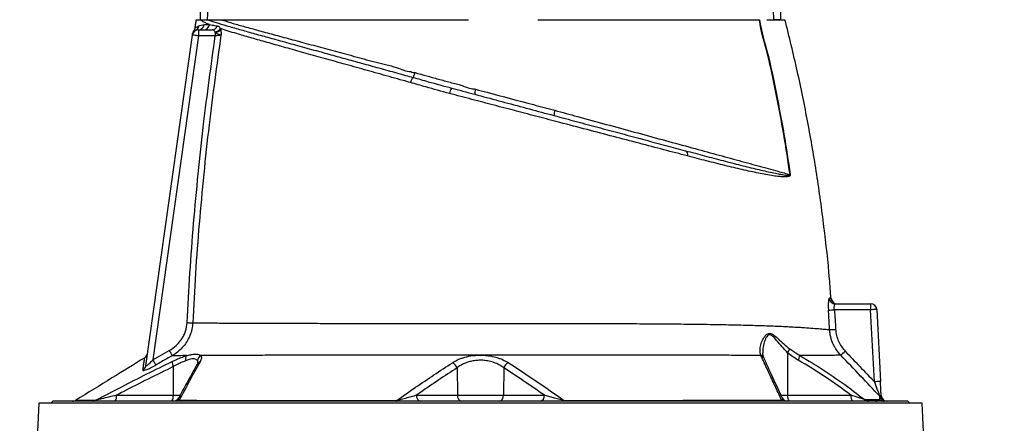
# Model space of a CAD drawing. Extents: x 3894 to 4794, y 2811 to 4790.
# Tile 7 of 8: x 4167 to 4652, y 4293 to 4492. Entities that reach past the tile are written whole.
import ezdxf

# ---------------------------------------------------------------- set-up
doc = ezdxf.new("R2010")
doc.units = 0
doc.header["$LTSCALE"] = 10
doc.header["$MEASUREMENT"] = 0
doc.layers.get('0').update_dxf_attribs({"linetype": 'CONTINUOUS'})

msp = doc.modelspace()

# ---------------------------------------------------------------- linework, layer by layer
at = {"color": 7, "linetype": 'Continuous'}
for p, q in [((4255.05, 4487.14), (4261.79, 4487.14)), ((4255.05, 4487.14), (4255.05, 4484.14)), ((4263.38, 4485.87), (4263.27, 4486.14)), ((4263.38, 4485.87), (4263.38, 4484.14)), ((4265.97, 4487.73), (4266.08, 4487.19)), ((4229.19, 4321.65), (4252.08, 4484.56)), ((4255.05, 4484.14), (4232.62, 4324.51)), ((4252.08, 4484.56), (4252.08, 4484.54)), ((4263.38, 4484.14), (4255.05, 4484.14)), ((4379.12, 4458.6), (4379.46, 4458.51)), ((4568.78, 4352.14), (4586.1, 4352.14)), ((4586.1, 4352.14), (4586.1, 4349.19)), ((4586.1, 4349.19), (4568.28, 4349.19)), ((4587.96, 4313.71), (4586.1, 4349.19)), ((4589.1, 4349.3), (4590.96, 4313.81)), ((4232.62, 4324.51), (4240.7, 4329.11)), ((4532.1, 4326.67), (4532.03, 4326.87)), ((4545.15, 4328.05), (4545.24, 4307.09)), ((4546.32, 4329.87), (4551.28, 4326.61)), ((4242.71, 4321.18), (4242.65, 4307.09)), ((4382.43, 4320.59), (4382.6, 4307.09)), ((4405.46, 4320.59), (4405.3, 4307.09)), ((4214.72, 4307.09), (4242.65, 4307.09)), ((4242.65, 4307.09), (4246.14, 4307.09)), ((4362.42, 4307.09), (4382.6, 4307.09)), ((4382.6, 4307.09), (4405.3, 4307.09)), ((4405.3, 4307.09), (4425.45, 4307.09)), ((4541.97, 4307.09), (4545.24, 4307.09)), ((4545.24, 4307.09), (4576.41, 4307.09)), ((4176.44, 4303.14), (4167.06, 4108.14)), ((4611.46, 4303.14), (4176.44, 4303.14)), ((4183.45, 4304.14), (4182.45, 4303.14)), ((4604.45, 4304.14), (4183.45, 4304.14)), ((4605.45, 4303.14), (4604.45, 4304.14)), ((4651.96, 3461.14), (4611.46, 4303.14))]:
    msp.add_line(p, q, dxfattribs=at)
at = {"color": 7, "linetype": 'Continuous', "flags": 128}
for points in [[(4255.05, 4484.14), (4254.47, 4484.22), (4253.92, 4484.3), (4253.4, 4484.37), (4252.95, 4484.43), (4252.58, 4484.49), (4252.31, 4484.52), (4252.14, 4484.55), (4252.08, 4484.56)], [(4249.52, 4342.88), (4249.95, 4342.85), (4250.37, 4342.83), (4250.77, 4342.81), (4251.15, 4342.8), (4251.5, 4342.78), (4251.8, 4342.77), (4252.06, 4342.75), (4252.26, 4342.74)], [(4240.7, 4329.11), (4240.95, 4328.67), (4241.2, 4328.24), (4241.43, 4327.83), (4241.64, 4327.46), (4241.82, 4327.14), (4241.97, 4326.88), (4242.08, 4326.68), (4242.15, 4326.56)], [(4232.62, 4324.51), (4232.88, 4324.07), (4233.12, 4323.63), (4233.36, 4323.23), (4233.57, 4322.86), (4233.75, 4322.54), (4233.9, 4322.27), (4234.01, 4322.08), (4234.08, 4321.96)], [(4352.49, 4304.14), (4352.53, 4304.15), (4352.57, 4304.17), (4352.62, 4304.2), (4352.66, 4304.25), (4352.7, 4304.3), (4352.73, 4304.38), (4352.77, 4304.46), (4352.81, 4304.56)], [(4435.4, 4304.14), (4435.36, 4304.15), (4435.32, 4304.17), (4435.28, 4304.2), (4435.24, 4304.24), (4435.2, 4304.3), (4435.16, 4304.37), (4435.13, 4304.46), (4435.09, 4304.55)]]:
    msp.add_lwpolyline(points, dxfattribs=at)
at = {"color": 7, "linetype": 'Continuous'}
for centre, radius, start, end in [((4255.05, 4484.14), 3, 90, 172), ((4255.16, 4484.91), 3, 143.4187, 172.0037), ((4252.37, 4489.42), 2.93, 297.0299, 352.4091), ((4255.02, 4490.08), 2.94, 270.744, 352.5334), ((4257.67, 4490.04), 2.9, 271.2254, 353.3992), ((4261.72, 4489.89), 2.75, 271.577, 342.0965), ((4262.87, 4489.89), 3.78, 275.9671, 325.0575), ((4263.11, 4489.82), 3.97, 273.871, 318.3884), ((4355.34, 4467.52), 6.62, 324.8535, 347.0435), ((4365.35, 4459.87), 5.98, 140.186, 167.5263), ((4384.66, 4454.86), 6.02, 143.8243, 171.4608), ((4395.06, 4456.36), 3.84, 157.178, 195.7694), ((4434.18, 4445.94), 3.89, 156.8316, 196.3065), ((4493.78, 4425.62), 2.26, 343.6906, 60.3769), ((4547.58, 4402.26), 13.58, 94.426, 94.8311), ((4568.79, 4355.12), 2.99, 184.1611, 269.7901), ((4569.64, 4355.14), 3, 184.3854, 269.5595), ((4586.1, 4349.14), 3, 3, 90), ((4563.47, 4411.44), 62.44, 271.7144, 274.4189), ((4589.1, 4306.2), 43.1, 90.008, 93.9938), ((4564.81, 4401.85), 62.45, 271.0352, 273.7397), ((4227.07, 4328.11), 3, 301.6568, 351.9998), ((4251.6, 4324.82), 2.92, 142.484, 194.5442), ((4257.63, 4323.91), 3.07, 117.5604, 176.0947), ((4531.41, 4324.71), 2.25, 25.0249, 74.04), ((4531.48, 4324.48), 2.28, 25.6029, 74.2594), ((4539.31, 4333.1), 7.72, 319.1805, 335.2741), ((4545.34, 4327.44), 5.99, 328.6396, 352.0221), ((4520.88, 4382.86), 75.48, 312.0366, 314.271), ((4226.31, 4322.06), 2.91, 298.7333, 351.8271), ((4247.07, 4323.61), 4.99, 179.1269, 209.1429), ((4256.61, 4321.25), 2.41, 108.0938, 149.8685), ((4378.47, 4319.33), 4.16, 17.6341, 65.6072), ((4409.43, 4319.33), 4.16, 114.3494, 162.3398), ((4590.96, 4270.71), 43.1, 90.008, 93.9938), ((4211.3, 4306.41), 3.48, 319.2945, 11.195), ((4239.23, 4306.41), 3.48, 319.2945, 11.195), ((4365.06, 4306.75), 2.66, 172.6985, 258.7761), ((4385.24, 4306.75), 2.66, 172.6985, 258.7761), ((4402.66, 4306.75), 2.66, 281.2239, 7.3015), ((4422.81, 4306.75), 2.66, 281.2239, 7.3015), ((4548.66, 4306.41), 3.48, 168.805, 220.7055), ((4579.83, 4306.41), 3.48, 168.805, 220.7055), ((4588.46, 4304.54), 2.97, 25.891, 43.8346), ((4594.31, 4307.14), 3, 183, 270), ((4193.1, 4307.14), 3, 270.0004, 301.6739), ((4203.03, 4306.89), 2.75, 270.0972, 302.9808), ((4242.72, 4307.14), 3, 270.0017, 332.7633), ((4244.46, 4305.97), 1.83, 270.8395, 310.1058), ((4543.58, 4306), 1.86, 226.2533, 268.905), ((4545.34, 4307.14), 3, 204.8636, 270.0014), ((4585.05, 4306.91), 2.77, 225.6283, 269.7611), ((4592.79, 4307.08), 2.94, 223.5045, 269.9332), ((4593.84, 4307.13), 3, 205.5221, 269.9829)]:
    msp.add_arc(centre, radius, start, end, dxfattribs=at)
for centre, start_param, end_param in [((4443.95, 4901.96), 4.511762, 4.570871), ((4353.95, 4901.96), 1.71787, 1.771423)]:
    msp.add_ellipse(centre, major_axis=(0, 2056.47), ratio=0.048627, start_param=start_param, end_param=end_param, dxfattribs=at)
for points, knots in [([(4263.53, 4522.14), (4263.45, 4522.14), (4263.37, 4522.11), (4263.24, 4522.02), (4263.18, 4521.96), (4263.02, 4521.78), (4262.94, 4521.64), (4262.72, 4521.22), (4262.6, 4520.92), (4262.4, 4520.31), (4262.31, 4520), (4262.15, 4519.38), (4262.08, 4519.07), (4261.88, 4518.14), (4261.76, 4517.51), (4261.54, 4516.26), (4261.45, 4515.62), (4261.17, 4513.73), (4261.01, 4512.46), (4260.73, 4509.93), (4260.6, 4508.66), (4260.24, 4504.86), (4260.04, 4502.32), (4259.67, 4497.23), (4259.51, 4494.68), (4259.36, 4492.14)], [0, 0, 0, 0, 0.007812, 0.007812, 0.015625, 0.015625, 0.03125, 0.03125, 0.0625, 0.0625, 0.09375, 0.09375, 0.125, 0.125, 0.1875, 0.1875, 0.25, 0.25, 0.375, 0.375, 0.5, 0.5, 0.75, 0.75, 1, 1, 1, 1]), ([(4538.53, 4492.14), (4538.38, 4494.69), (4538.22, 4497.23), (4537.86, 4502.32), (4537.65, 4504.86), (4537.29, 4508.67), (4537.16, 4509.94), (4536.88, 4512.48), (4536.72, 4513.74), (4536.44, 4515.64), (4536.35, 4516.27), (4536.13, 4517.52), (4536.01, 4518.15), (4535.81, 4519.09), (4535.73, 4519.4), (4535.57, 4520.01), (4535.49, 4520.32), (4535.29, 4520.93), (4535.17, 4521.23), (4534.95, 4521.65), (4534.87, 4521.79), (4534.71, 4521.97), (4534.65, 4522.02), (4534.52, 4522.11), (4534.44, 4522.14), (4534.36, 4522.14)], [0, 0, 0, 0, 0.25, 0.25, 0.5, 0.5, 0.625, 0.625, 0.75, 0.75, 0.8125, 0.8125, 0.875, 0.875, 0.90625, 0.90625, 0.9375, 0.9375, 0.96875, 0.96875, 0.984375, 0.984375, 0.992188, 0.992188, 1, 1, 1, 1]), ([(4253.95, 4492.14), (4253.84, 4491.44), (4253.61, 4490.05), (4253.4, 4488.65), (4253.29, 4487.95)], [0, 0, 0, 0, 0.500027, 1, 1, 1, 1]), ([(4253.95, 4492.14), (4253.96, 4492.14), (4253.96, 4492.14), (4253.99, 4492.14), (4254.02, 4492.14), (4254.07, 4492.14), (4254.12, 4492.14), (4254.19, 4492.14), (4254.26, 4492.14), (4254.35, 4492.14), (4254.44, 4492.14), (4254.54, 4492.14), (4254.66, 4492.14), (4254.78, 4492.14), (4254.91, 4492.14), (4255.06, 4492.14), (4255.21, 4492.14), (4255.37, 4492.14), (4255.55, 4492.14), (4255.73, 4492.14), (4255.86, 4492.14), (4255.92, 4492.14)], [0, 0, 0, 0, 0.052847, 0.105648, 0.158408, 0.211131, 0.263819, 0.316478, 0.36911, 0.421719, 0.47431, 0.526885, 0.579449, 0.632005, 0.684557, 0.737109, 0.789665, 0.842228, 0.894803, 0.947392, 1, 1, 1, 1]), ([(4255.93, 4492.14), (4255.99, 4492.14), (4256.09, 4492.14), (4256.26, 4492.14), (4256.43, 4492.14), (4256.62, 4492.14), (4256.81, 4492.14), (4257.01, 4492.14), (4257.23, 4492.14), (4257.5, 4492.14), (4257.84, 4492.14), (4258.27, 4492.14), (4258.71, 4492.14), (4259.16, 4492.14), (4259.49, 4492.14), (4259.65, 4492.14)], [0, 0, 0, 0, 0.062765, 0.125378, 0.187847, 0.250181, 0.312385, 0.374469, 0.43644, 0.498305, 0.604244, 0.707336, 0.807625, 0.905162, 1, 1, 1, 1]), ([(4260.55, 4489.71), (4259.89, 4489.98), (4258.58, 4490.54), (4257.04, 4491.32), (4256.3, 4491.87), (4255.93, 4492.13)], [0, 0, 0, 0, 0.338971, 0.678798, 1, 1, 1, 1]), ([(4259.65, 4492.14), (4259.88, 4492.14), (4260.34, 4492.14), (4261.03, 4492.14), (4261.72, 4492.14), (4262.18, 4492.14), (4262.41, 4492.14)], [0, 0, 0, 0, 0.256856, 0.509136, 0.756848, 1, 1, 1, 1]), ([(4259.65, 4492.14), (4260.95, 4491.69), (4263.54, 4490.81), (4268.84, 4489.21), (4274.95, 4487.45), (4281.79, 4485.53), (4289.2, 4483.47), (4297.3, 4481.23), (4306.04, 4478.81), (4314.74, 4476.42), (4323.2, 4474.08), (4331.28, 4471.85), (4339.64, 4469.54), (4348.26, 4467.15), (4355.34, 4465.2), (4359.54, 4464.04), (4360.75, 4463.7)], [0, 0, 0, 0, 0.087412, 0.175009, 0.26242, 0.343061, 0.422024, 0.501267, 0.580515, 0.659485, 0.722202, 0.784987, 0.847707, 0.910972, 0.974239, 1, 1, 1, 1]), ([(4262.41, 4492.14), (4262.58, 4492.14), (4263.13, 4492.14), (4264.07, 4492.14), (4265.24, 4492.14), (4266.05, 4492.14), (4266.46, 4492.14)], [0, 0, 0, 0, 0.134391, 0.418341, 0.706868, 1, 1, 1, 1]), ([(4266.46, 4492.14), (4266.62, 4492.14), (4266.95, 4492.14), (4267.44, 4492.14), (4267.95, 4492.14), (4268.46, 4492.14), (4268.98, 4492.14), (4269.51, 4492.14), (4270.05, 4492.14), (4270.6, 4492.14), (4271.16, 4492.14), (4271.72, 4492.14), (4272.3, 4492.14), (4273.85, 4492.14), (4276.49, 4492.14), (4280.45, 4492.14), (4284.69, 4492.14), (4289.22, 4492.14), (4294.01, 4492.14), (4299.07, 4492.14), (4304.37, 4492.14), (4309.92, 4492.14), (4315.71, 4492.14), (4321.73, 4492.14), (4327.96, 4492.14), (4332.86, 4492.14), (4336.28, 4492.14), (4338.17, 4492.14), (4340.06, 4492.14), (4341.97, 4492.14), (4343.9, 4492.14), (4345.83, 4492.14), (4347.13, 4492.14), (4347.78, 4492.14)], [0, 0, 0, 0, 0.010299, 0.020596, 0.03089, 0.041183, 0.051475, 0.061768, 0.072061, 0.082355, 0.092652, 0.102951, 0.113254, 0.123561, 0.185249, 0.246982, 0.308889, 0.370735, 0.432864, 0.495008, 0.557252, 0.619549, 0.682503, 0.745393, 0.808835, 0.872282, 0.890519, 0.908752, 0.926985, 0.945222, 0.963468, 0.981726, 1, 1, 1, 1]), ([(4266.46, 4492.14), (4267.09, 4491.92), (4269.24, 4491.19), (4273.44, 4489.93), (4279.4, 4488.25), (4286.23, 4486.39), (4293.92, 4484.3), (4302.45, 4482), (4311.56, 4479.55), (4321.21, 4476.94), (4331.3, 4474.28), (4341.79, 4471.27), (4351.38, 4469.33), (4357.3, 4466.61), (4359.72, 4466.61), (4359.72, 4466.61)], [0, 0, 0, 0, 0.036356, 0.124438, 0.212652, 0.300717, 0.393228, 0.48591, 0.578421, 0.66923, 0.760363, 0.851497, 0.942307, 1, 1, 1, 1, 1]), ([(4347.78, 4492.14), (4348.05, 4492.14), (4348.6, 4492.14), (4349.42, 4492.14), (4350.24, 4492.14), (4351.07, 4492.14), (4351.9, 4492.14), (4352.73, 4492.14), (4353.57, 4492.14), (4354.4, 4492.14), (4355.24, 4492.14), (4356.08, 4492.14), (4358.37, 4492.14), (4362.14, 4492.14), (4367.44, 4492.14), (4372.8, 4492.14), (4376.95, 4492.14), (4379.84, 4492.14), (4381.48, 4492.14), (4383.12, 4492.14), (4384.76, 4492.14), (4386.39, 4492.14), (4387.47, 4492.14), (4388.01, 4492.14)], [0, 0, 0, 0, 0.021224, 0.042435, 0.063636, 0.084829, 0.106017, 0.127203, 0.148387, 0.169574, 0.190766, 0.211965, 0.233173, 0.363314, 0.493383, 0.625569, 0.757735, 0.798135, 0.838503, 0.878857, 0.919213, 0.959588, 1, 1, 1, 1]), ([(4422.16, 4492.14), (4422.58, 4492.14), (4423.44, 4492.14), (4424.72, 4492.14), (4425.99, 4492.14), (4427.27, 4492.14), (4428.54, 4492.14), (4429.81, 4492.14), (4431.08, 4492.14), (4432.35, 4492.14), (4433.61, 4492.14), (4434.87, 4492.14), (4436.13, 4492.14), (4437.39, 4492.14), (4440.95, 4492.14), (4446.76, 4492.14), (4454.71, 4492.14), (4462.5, 4492.14), (4470.11, 4492.14), (4477.51, 4492.14), (4484.69, 4492.14), (4491.61, 4492.14), (4498.27, 4492.14), (4504.63, 4492.14), (4510.68, 4492.14), (4516.4, 4492.14), (4520.5, 4492.14), (4523.19, 4492.14), (4524.63, 4492.14), (4526.04, 4492.14), (4527.42, 4492.14), (4528.77, 4492.14), (4530.08, 4492.14), (4530.94, 4492.14), (4531.36, 4492.14)], [0, 0, 0, 0, 0.009539, 0.019075, 0.02861, 0.038144, 0.047677, 0.057211, 0.066746, 0.076283, 0.085822, 0.095364, 0.104909, 0.114459, 0.124013, 0.186218, 0.248355, 0.310652, 0.373016, 0.435522, 0.497964, 0.560535, 0.623167, 0.685915, 0.748593, 0.811367, 0.874209, 0.892205, 0.910185, 0.928154, 0.946115, 0.964074, 0.982034, 1, 1, 1, 1]), ([(4546.43, 4415.8), (4545.46, 4422.44), (4543.51, 4435.71), (4539.6, 4455.46), (4535.96, 4474.35), (4532.08, 4486.36), (4531.36, 4492.14), (4531.36, 4492.14)], [0, 0, 0, 0, 0.258568, 0.517112, 0.775632, 0.999998, 1, 1, 1, 1]), ([(4531.47, 4492.14), (4531.47, 4492.14), (4532.19, 4486.37), (4536.06, 4474.36), (4539.69, 4455.48), (4543.6, 4435.72), (4545.55, 4422.45), (4546.53, 4415.81)], [0, 0, 0, 0, 0.000002, 0.224038, 0.482641, 0.741299, 1, 1, 1, 1]), ([(4534.97, 4492.14), (4536.35, 4492.14), (4539.1, 4492.14), (4541.84, 4492.14), (4543.62, 4492.14), (4543.84, 4492.14), (4543.95, 4492.14)], [0, 0, 0, 0, 0.25, 0.5, 0.75, 1, 1, 1, 1]), ([(4541.94, 4492.14), (4541.67, 4492.14), (4541.14, 4492.14), (4539.73, 4492.14), (4538.77, 4492.14), (4538.53, 4492.14)], [0, 0, 0, 0, 0.431026, 0.862058, 1, 1, 1, 1]), ([(4566.55, 4354.9), (4566.34, 4358.06), (4565.53, 4369.85), (4563.25, 4390.19), (4559.74, 4415.9), (4555.33, 4441.48), (4550.16, 4466.92), (4546.02, 4483.73), (4543.95, 4492.14)], [0, 0, 0, 0, 0.068231, 0.25452, 0.440793, 0.627098, 0.813484, 1, 1, 1, 1]), ([(4253.29, 4488.04), (4253.26, 4487.87), (4253.2, 4487.5), (4253, 4487.04), (4252.81, 4486.79), (4252.74, 4486.7)], [0, 0, 0, 0, 0.358302, 0.761645, 1, 1, 1, 1]), ([(4253.7, 4486.81), (4253.54, 4486.75), (4253.04, 4486.55), (4252.73, 4486.69), (4252.77, 4486.67), (4252.78, 4486.67)], [0, 0, 0, 0, 0.261187, 0.85216, 1, 1, 1, 1]), ([(4253.35, 4488.03), (4253.4, 4488.07), (4253.52, 4488.15), (4254.67, 4488.73), (4255.27, 4489.04)], [0, 0, 0, 0, 0.47879, 1, 1, 1, 1]), ([(4255.27, 4489.04), (4255.63, 4489.22), (4256.04, 4489.39), (4256.93, 4489.62), (4257.41, 4489.69), (4257.93, 4489.69)], [0, 0, 0, 0, 0.5, 0.5, 1, 1, 1, 1]), ([(4257.93, 4489.69), (4258.45, 4489.7), (4259.25, 4489.7), (4260.21, 4489.7), (4260.55, 4489.71)], [0, 0, 0, 0, 0.641626, 1, 1, 1, 1]), ([(4260.55, 4489.71), (4260.97, 4489.63), (4262.11, 4489.41), (4263.48, 4489.18), (4264.33, 4489.04)], [0, 0, 0, 0, 0.374247, 1, 1, 1, 1]), ([(4263.27, 4486.14), (4263.14, 4486.37), (4262.87, 4486.85), (4262.35, 4487.11), (4261.94, 4487.13), (4261.79, 4487.14)], [0, 0, 0, 0, 0.374332, 0.771941, 1, 1, 1, 1]), ([(4266.19, 4484.53), (4266.19, 4484.54), (4266.17, 4484.54), (4266.05, 4484.56), (4265.86, 4484.6), (4265.55, 4484.68), (4265.23, 4484.78), (4264.67, 4484.99), (4264, 4485.33), (4263.57, 4485.7), (4263.38, 4485.87)], [0, 0, 0, 0, 0.003677, 0.028035, 0.199677, 0.265844, 0.39845, 0.530976, 0.796969, 1, 1, 1, 1]), ([(4264.33, 4489.04), (4264.47, 4489.01), (4264.87, 4488.92), (4265.42, 4488.57), (4265.79, 4488), (4265.97, 4487.73)], [0, 0, 0, 0, 0.221218, 0.629101, 1, 1, 1, 1]), ([(4359.51, 4461.16), (4358.29, 4461.5), (4353.35, 4462.89), (4344.82, 4465.26), (4334.13, 4468.25), (4323.82, 4471.14), (4313.97, 4473.9), (4304.64, 4476.51), (4295.9, 4478.96), (4287.81, 4481.24), (4280.42, 4483.35), (4274.44, 4485.1), (4269.62, 4486.55), (4267.19, 4487.33), (4265.97, 4487.73)], [0, 0, 0, 0, 0.030225, 0.122394, 0.214849, 0.307291, 0.399443, 0.491868, 0.584612, 0.677344, 0.76975, 0.864043, 0.932022, 1, 1, 1, 1]), ([(4266.08, 4487.19), (4266.12, 4486.88), (4266.2, 4486.33), (4266.23, 4485.53), (4266.22, 4485.02), (4266.2, 4484.76), (4266.2, 4484.67), (4266.19, 4484.6), (4266.19, 4484.56), (4266.19, 4484.54), (4266.19, 4484.53)], [0, 0, 0, 0, 0.373754, 0.680021, 0.882598, 0.927841, 0.957273, 0.975631, 0.994664, 1, 1, 1, 1]), ([(4249.52, 4342.88), (4249.95, 4351.03), (4250.82, 4367.35), (4252.67, 4391.8), (4254.91, 4416.21), (4258.23, 4447.02), (4261.37, 4469.63), (4263.38, 4484.14)], [0, 0, 0, 0, 0.172611, 0.345275, 0.517885, 0.690545, 1, 1, 1, 1]), ([(4252.13, 4484.91), (4252.14, 4484.95), (4252.16, 4485.09), (4252.19, 4485.31), (4252.19, 4485.29), (4252.19, 4485.29)], [0, 0, 0, 0, 0.215746, 0.737705, 1, 1, 1, 1]), ([(4266.19, 4484.53), (4264.13, 4469.79), (4260.96, 4446.96), (4257.62, 4415.94), (4255.38, 4391.58), (4253.55, 4367.18), (4252.69, 4350.89), (4252.26, 4342.74)], [0, 0, 0, 0, 0.3133516, 0.4849942, 0.6566864, 0.8283169, 1, 1, 1, 1]), ([(4266.19, 4484.53), (4266.14, 4484.53), (4265.92, 4484.5), (4265.36, 4484.42), (4264.43, 4484.29), (4263.73, 4484.19), (4263.38, 4484.14)], [0, 0, 0, 0, 0.096872, 0.39434, 0.696269, 1, 1, 1, 1]), ([(4359.72, 4466.61), (4359.72, 4466.61), (4360.21, 4466.08), (4361, 4466.06), (4361.79, 4466.03)], [0, 0, 0, 0, 0.000038, 1, 1, 1, 1]), ([(4361.79, 4466.03), (4363.69, 4465.5), (4367.48, 4464.45), (4373.26, 4462.89), (4379.09, 4461.2), (4384.99, 4459.9), (4388.87, 4458.03), (4390.85, 4458.03), (4390.85, 4458.03)], [0, 0, 0, 0, 0.198035, 0.396185, 0.594324, 0.79716, 0.999998, 1, 1, 1, 1]), ([(4378.71, 4455.76), (4374.81, 4456.84), (4368.35, 4458.63), (4362.02, 4460.44), (4359.51, 4461.16)], [0, 0, 0, 0, 0.602635, 1, 1, 1, 1]), ([(4360.75, 4463.7), (4363.26, 4463), (4369.54, 4461.24), (4375.95, 4459.48), (4379.8, 4458.42)], [0, 0, 0, 0, 0.399668, 1, 1, 1, 1]), ([(4379.8, 4458.42), (4381.61, 4457.93), (4387.35, 4456.39), (4397.08, 4453.79), (4409.08, 4450.57), (4421.11, 4447.35), (4432.77, 4444.22), (4443.89, 4441.24), (4454.46, 4438.41), (4464.89, 4435.62), (4475.17, 4432.86), (4485.27, 4430.16), (4491.69, 4428.44), (4494.9, 4427.58)], [0, 0, 0, 0, 0.044444, 0.141281, 0.238114, 0.337805, 0.437499, 0.529606, 0.621847, 0.714024, 0.809327, 0.904705, 1, 1, 1, 1]), ([(4390.85, 4458.03), (4390.85, 4458.03), (4391.08, 4458.03), (4391.3, 4457.94), (4391.52, 4457.85)], [0, 0, 0, 0, 0.000081, 1, 1, 1, 1]), ([(4391.52, 4457.85), (4393.43, 4457.35), (4402.95, 4454.83), (4415.98, 4451.37), (4427.1, 4448.4), (4430.6, 4447.47)], [0, 0, 0, 0, 0.146169, 0.730844, 1, 1, 1, 1]), ([(4495.95, 4424.98), (4492.1, 4425.99), (4484.4, 4428.01), (4472.2, 4431.21), (4459.57, 4434.53), (4446.53, 4437.96), (4435.88, 4440.75), (4426.07, 4443.33), (4417.1, 4445.68), (4406.18, 4448.55), (4395.2, 4451.43), (4386.03, 4453.84), (4380.55, 4455.27), (4378.71, 4455.76)], [0, 0, 0, 0, 0.112037, 0.224543, 0.337106, 0.449416, 0.561286, 0.604224, 0.691895, 0.779823, 0.867766, 0.955458, 1, 1, 1, 1]), ([(4430.6, 4447.47), (4434.31, 4446.46), (4442.86, 4444.12), (4455.98, 4440.55), (4469.95, 4436.73), (4483.55, 4433.02), (4496.55, 4429.47), (4508.74, 4426.13), (4520.18, 4423), (4530.83, 4420.08), (4539.6, 4417.68), (4544.48, 4416.33), (4546.43, 4415.8)], [0, 0, 0, 0, 0.080022, 0.184474, 0.288926, 0.396404, 0.503881, 0.60847, 0.71306, 0.820692, 0.928325, 1, 1, 1, 1]), ([(4494.9, 4427.58), (4498.07, 4426.73), (4504.46, 4425.03), (4513.52, 4422.65), (4522.16, 4420.42), (4530.26, 4418.42), (4536.35, 4417.03), (4540.41, 4416.19), (4542.5, 4415.81), (4543.87, 4415.61), (4544.77, 4415.51), (4545.36, 4415.48), (4545.75, 4415.48), (4546.03, 4415.5), (4546.23, 4415.54), (4546.36, 4415.6), (4546.41, 4415.66), (4546.43, 4415.71), (4546.44, 4415.74), (4546.44, 4415.77), (4546.44, 4415.79), (4546.43, 4415.8)], [0, 0, 0, 0, 0.155835, 0.314091, 0.472711, 0.631278, 0.789462, 0.85913, 0.905635, 0.936735, 0.957589, 0.97162, 0.981095, 0.987523, 0.993436, 0.996554, 0.998227, 0.998767, 0.999234, 0.999647, 1, 1, 1, 1]), ([(4546.53, 4415.81), (4546.53, 4415.77), (4546.54, 4415.68), (4546.53, 4415.55), (4546.47, 4415.4), (4546.36, 4415.24), (4546.17, 4415.1), (4545.91, 4414.96), (4545.53, 4414.84), (4544.97, 4414.74), (4544.12, 4414.67), (4542.82, 4414.69), (4540.8, 4414.84), (4536.88, 4415.37), (4530.93, 4416.46), (4522.98, 4418.19), (4514.44, 4420.26), (4505.45, 4422.52), (4499.1, 4424.16), (4495.95, 4424.98)], [0, 0, 0, 0, 0.00149, 0.00326, 0.005623, 0.009364, 0.015824, 0.022557, 0.032281, 0.04649, 0.067432, 0.098497, 0.1448, 0.214049, 0.371366, 0.529123, 0.686997, 0.844475, 1, 1, 1, 1]), ([(4565.81, 4354.91), (4565.76, 4354.91), (4565.72, 4354.87), (4565.62, 4354.72), (4565.58, 4354.6), (4565.52, 4354.38), (4565.5, 4354.3), (4565.46, 4354.12), (4565.44, 4354.01), (4565.39, 4353.69), (4565.36, 4353.45), (4565.31, 4352.9), (4565.29, 4352.6), (4565.27, 4351.96), (4565.26, 4351.63), (4565.26, 4351.09), (4565.26, 4350.91), (4565.27, 4350.54), (4565.27, 4350.36), (4565.29, 4349.8), (4565.31, 4349.42), (4565.34, 4349.03)], [0, 0, 0, 0, 0.125, 0.125, 0.25, 0.25, 0.3125, 0.3125, 0.375, 0.375, 0.5, 0.5, 0.625, 0.625, 0.75, 0.75, 0.8125, 0.8125, 0.875, 0.875, 1, 1, 1, 1]), ([(4565.81, 4354.91), (4566.06, 4354.91), (4566.55, 4354.91), (4566.62, 4354.91), (4566.65, 4354.91)], [0, 0, 0, 0, 0.499106, 1, 1, 1, 1]), ([(4568.28, 4349.19), (4568.25, 4349.39), (4568.23, 4349.58), (4568.21, 4349.96), (4568.2, 4350.15), (4568.21, 4350.51), (4568.21, 4350.68), (4568.24, 4351.01), (4568.27, 4351.16), (4568.32, 4351.43), (4568.35, 4351.55), (4568.42, 4351.76), (4568.46, 4351.85), (4568.54, 4351.99), (4568.59, 4352.05), (4568.68, 4352.12), (4568.73, 4352.14), (4568.78, 4352.14)], [0, 0, 0, 0, 0.125, 0.125, 0.25, 0.25, 0.375, 0.375, 0.5, 0.5, 0.625, 0.625, 0.75, 0.75, 0.875, 0.875, 1, 1, 1, 1]), ([(4565.94, 4339.41), (4565.82, 4341.41), (4565.63, 4344.62), (4565.42, 4347.82), (4565.34, 4349.03)], [0, 0, 0, 0, 0.622513, 1, 1, 1, 1]), ([(4240.7, 4329.11), (4241.95, 4329.82), (4243.09, 4330.65), (4244.65, 4332.1), (4245.14, 4332.61), (4246.07, 4333.7), (4246.5, 4334.27), (4247.27, 4335.46), (4247.62, 4336.07), (4248.24, 4337.36), (4248.51, 4338.02), (4249.18, 4340.05), (4249.45, 4341.44), (4249.52, 4342.88)], [0, 0, 0, 0, 0.25, 0.25, 0.375, 0.375, 0.5, 0.5, 0.625, 0.625, 0.75, 0.75, 1, 1, 1, 1]), ([(4252.26, 4342.74), (4252.16, 4341.69), (4251.95, 4339.58), (4250.99, 4336.55), (4249.59, 4333.71), (4247.73, 4331.11), (4245.46, 4328.82), (4243.51, 4327.37), (4242.37, 4326.68), (4242.15, 4326.56)], [0, 0, 0, 0, 0.159322, 0.318665, 0.476802, 0.634975, 0.798376, 0.961815, 1, 1, 1, 1]), ([(4252.26, 4342.74), (4254.06, 4342.73), (4257.67, 4342.71), (4264.28, 4342.68), (4271.71, 4342.64), (4280.03, 4342.61), (4289.16, 4342.58), (4298.99, 4342.55), (4309.52, 4342.52), (4320.74, 4342.5), (4332.57, 4342.48), (4344.83, 4342.47), (4357.44, 4342.46), (4370.33, 4342.46), (4383.42, 4342.46), (4396.58, 4342.46), (4409.65, 4342.45), (4422.51, 4342.45), (4435.11, 4342.44), (4447.44, 4342.42), (4459.93, 4342.39), (4472.52, 4342.35), (4485.09, 4342.27), (4497.13, 4342.15), (4508.36, 4342), (4518.74, 4341.8), (4528.29, 4341.56), (4537.14, 4341.27), (4545.23, 4340.92), (4551.75, 4340.54), (4556.81, 4340.17), (4560.55, 4339.88), (4563.59, 4339.62), (4565.2, 4339.48), (4565.86, 4339.42), (4565.94, 4339.41)], [0, 0, 0, 0, 0.030917, 0.061889, 0.092807, 0.123949, 0.155198, 0.186448, 0.217591, 0.249432, 0.281386, 0.313339, 0.345179, 0.377121, 0.409183, 0.441237, 0.473169, 0.50461, 0.536152, 0.567736, 0.599233, 0.634363, 0.66958, 0.704795, 0.739919, 0.773174, 0.806553, 0.83997, 0.873342, 0.906591, 0.929135, 0.951751, 0.974343, 0.996854, 1, 1, 1, 1]), ([(4532.03, 4326.87), (4531.85, 4327.65), (4531.5, 4329.22), (4531.95, 4331.84), (4532.87, 4334.53), (4534.14, 4336.48), (4535.42, 4337.47), (4536.4, 4337.67), (4537.63, 4337.31), (4539.43, 4335.99), (4541.83, 4333.8), (4544.25, 4331.56), (4545.82, 4330.28), (4546.32, 4329.87)], [0, 0, 0, 0, 0.124492, 0.24928, 0.371719, 0.493535, 0.544785, 0.587964, 0.631179, 0.702898, 0.823014, 0.943415, 1, 1, 1, 1]), ([(4545.15, 4328.05), (4544.7, 4328.52), (4543.32, 4329.96), (4541.17, 4332.46), (4539.11, 4334.98), (4537.53, 4336.54), (4536.47, 4336.98), (4535.63, 4336.72), (4534.88, 4335.88), (4534.24, 4334.68), (4533.56, 4332.75), (4533.02, 4330.47), (4533.03, 4328.76), (4533.04, 4328.01)], [0, 0, 0, 0, 0.06996, 0.214424, 0.361282, 0.442102, 0.487815, 0.533259, 0.590061, 0.662334, 0.734804, 0.884034, 1, 1, 1, 1]), ([(4571.42, 4326.8), (4570.6, 4327.65), (4569.88, 4328.56), (4568.91, 4330.02), (4568.61, 4330.51), (4568.05, 4331.54), (4567.79, 4332.07), (4567.09, 4333.69), (4566.72, 4334.8), (4566.31, 4336.5), (4566.2, 4337.07), (4566.03, 4338.24), (4565.97, 4338.83), (4565.94, 4339.41)], [0, 0, 0, 0, 0.25, 0.25, 0.375, 0.375, 0.5, 0.5, 0.75, 0.75, 0.875, 0.875, 1, 1, 1, 1]), ([(4568.88, 4339.54), (4568.99, 4338.54), (4569.21, 4336.52), (4570.21, 4333.68), (4571.64, 4331.04), (4572.92, 4329.56), (4573.57, 4328.81)], [0, 0, 0, 0, 0.2509625, 0.5104322, 0.7515592, 1, 1, 1, 1]), ([(4228.64, 4325.56), (4223.26, 4322.23), (4211.93, 4315.24), (4200.61, 4308.25), (4194.67, 4304.59)], [0, 0, 0, 0, 0.475367, 1, 1, 1, 1]), ([(4227.71, 4319.51), (4227.82, 4320.25), (4228.04, 4321.71), (4228.31, 4323.39), (4228.5, 4324.63), (4228.62, 4325.41), (4228.64, 4325.51), (4228.64, 4325.55)], [0, 0, 0, 0, 0.202838, 0.402358, 0.60187, 0.802917, 1, 1, 1, 1]), ([(4242.15, 4326.56), (4240.41, 4325.57), (4237.72, 4324.04), (4235.03, 4322.5), (4234.08, 4321.96)], [0, 0, 0, 0, 0.646194, 1, 1, 1, 1]), ([(4242.08, 4323.69), (4242.6, 4323.93), (4243.94, 4324.56), (4246.06, 4325.47), (4247.94, 4326.17), (4248.98, 4326.5), (4249.29, 4326.6)], [0, 0, 0, 0, 0.205618, 0.52961, 0.860484, 1, 1, 1, 1]), ([(4249.29, 4326.6), (4248, 4326.59), (4245.43, 4326.57), (4243.24, 4326.56), (4242.15, 4326.56)], [0, 0, 0, 0, 0.499331, 1, 1, 1, 1]), ([(4249.29, 4326.6), (4249.92, 4326.77), (4251.2, 4327.11), (4252.84, 4327.38), (4254.26, 4327.41), (4255.45, 4327.17), (4255.95, 4326.82), (4256.21, 4326.63)], [0, 0, 0, 0, 0.1923308, 0.3884212, 0.5831671, 0.7824961, 1, 1, 1, 1]), ([(4256.21, 4326.63), (4256.35, 4326.46), (4256.44, 4326.26), (4256.51, 4325.93), (4256.53, 4325.81), (4256.54, 4325.57), (4256.53, 4325.44), (4256.45, 4324.79), (4256.23, 4324.2), (4255.86, 4323.54)], [0, 0, 0, 0, 0.25, 0.25, 0.375, 0.375, 0.5, 0.5, 1, 1, 1, 1]), ([(4532.1, 4326.67), (4529.23, 4326.68), (4523.5, 4326.71), (4513.57, 4326.76), (4502.43, 4326.8), (4489.96, 4326.84), (4476.91, 4326.87), (4463.75, 4326.89), (4450.63, 4326.88), (4437.59, 4326.87), (4424.28, 4326.86), (4410.65, 4326.85), (4396.79, 4326.85), (4382.78, 4326.85), (4368.85, 4326.85), (4355.14, 4326.85), (4341.75, 4326.84), (4328.74, 4326.83), (4316.19, 4326.81), (4304.28, 4326.79), (4293.1, 4326.76), (4282.67, 4326.73), (4273.01, 4326.7), (4264.05, 4326.67), (4258.85, 4326.64), (4256.21, 4326.63)], [0, 0, 0, 0, 0.039561, 0.079123, 0.126113, 0.173236, 0.220365, 0.267364, 0.310043, 0.352843, 0.395597, 0.438213, 0.481793, 0.525538, 0.569293, 0.612885, 0.656242, 0.699753, 0.743264, 0.786622, 0.829037, 0.871597, 0.914156, 0.956569, 1, 1, 1, 1]), ([(4380.18, 4323.12), (4380.61, 4323.4), (4381.06, 4323.66), (4382.01, 4324.17), (4382.5, 4324.41), (4383.53, 4324.86), (4384.06, 4325.08), (4384.89, 4325.37), (4385.17, 4325.47), (4385.75, 4325.65), (4386.04, 4325.74), (4387.52, 4326.15), (4388.76, 4326.41), (4390.69, 4326.67), (4391.35, 4326.73), (4392.66, 4326.82), (4393.97, 4326.87), (4395.29, 4326.82), (4396.6, 4326.73), (4397.26, 4326.66), (4399.18, 4326.4), (4400.41, 4326.14), (4401.88, 4325.73), (4402.17, 4325.64), (4402.74, 4325.46), (4403.03, 4325.36), (4403.86, 4325.06), (4404.39, 4324.85), (4405.92, 4324.17), (4406.86, 4323.67), (4407.71, 4323.11)], [0, 0, 0, 0, 0.0625, 0.0625, 0.125, 0.125, 0.1875, 0.1875, 0.21875, 0.21875, 0.25, 0.25, 0.375, 0.375, 0.4375, 0.4375, 0.5, 0.5625, 0.5625, 0.625, 0.625, 0.75, 0.75, 0.78125, 0.78125, 0.8125, 0.8125, 0.875, 0.875, 1, 1, 1, 1]), ([(4542.3, 4304.65), (4542.07, 4305.15), (4540.86, 4307.74), (4538.55, 4312.68), (4535.38, 4319.51), (4533.19, 4324.28), (4532.1, 4326.67)], [0, 0, 0, 0, 0.0681501, 0.35549, 0.6778131, 1, 1, 1, 1]), ([(4533.45, 4325.66), (4533.34, 4325.96), (4533.1, 4326.6), (4532.96, 4327.43), (4532.99, 4327.97), (4532.99, 4328.01)], [0, 0, 0, 0, 0.443554, 0.959352, 1, 1, 1, 1]), ([(4533.53, 4325.46), (4533.51, 4325.51), (4533.49, 4325.57), (4533.46, 4325.64), (4533.45, 4325.66)], [0, 0, 0, 0, 0.700541, 1, 1, 1, 1]), ([(4542.62, 4305.88), (4540.79, 4309.78), (4537.75, 4316.24), (4534.73, 4322.85), (4533.54, 4325.47)], [0, 0, 0, 0, 0.60313, 1, 1, 1, 1]), ([(4550.46, 4324.32), (4549.54, 4324.88), (4547.68, 4325.99), (4546, 4327.36), (4545.15, 4328.05)], [0, 0, 0, 0, 0.4978061, 1, 1, 1, 1]), ([(4571.42, 4326.8), (4571.3, 4326.8), (4570.47, 4326.78), (4568.3, 4326.74), (4564.46, 4326.68), (4560.18, 4326.63), (4555.97, 4326.61), (4552.84, 4326.61), (4551.28, 4326.61)], [0, 0, 0, 0, 0.039622, 0.274793, 0.50996, 0.673205, 0.836641, 1, 1, 1, 1]), ([(4551.28, 4326.61), (4555.29, 4324.22), (4563.32, 4319.45), (4573.88, 4312.09), (4580.35, 4307.08), (4583.11, 4304.93)], [0, 0, 0, 0, 0.364122, 0.727927, 1, 1, 1, 1]), ([(4590.61, 4306.61), (4587.48, 4309.92), (4581.1, 4316.67), (4574.69, 4323.38), (4571.42, 4326.8)], [0, 0, 0, 0, 0.490815, 1, 1, 1, 1]), ([(4204.53, 4304.58), (4208.77, 4306.83), (4221.19, 4313.41), (4233.79, 4319.61), (4242.08, 4323.69)], [0, 0, 0, 0, 0.341797, 1, 1, 1, 1]), ([(4242.71, 4321.18), (4234.44, 4317.1), (4225.07, 4312.49), (4215.8, 4307.65), (4214.72, 4307.09)], [0, 0, 0, 0, 0.883029, 1, 1, 1, 1]), ([(4227.71, 4319.51), (4227.73, 4319.43), (4227.78, 4319.24), (4228.49, 4319.33), (4229.75, 4319.77), (4231.66, 4320.62), (4233.19, 4321.46), (4234.08, 4321.96)], [0, 0, 0, 0, 0.142737, 0.31783, 0.492342, 0.703149, 1, 1, 1, 1]), ([(4232.62, 4324.51), (4232.14, 4323.98), (4231.35, 4323.09), (4230.31, 4322.09), (4229.68, 4321.6), (4229.37, 4321.45), (4229.22, 4321.45), (4229.18, 4321.53), (4229.19, 4321.63), (4229.19, 4321.65)], [0, 0, 0, 0, 0.345187, 0.568036, 0.731055, 0.824475, 0.879149, 0.973791, 1, 1, 1, 1]), ([(4248.78, 4324.09), (4248.52, 4323.99), (4247.65, 4323.66), (4246.07, 4322.96), (4244.28, 4322.06), (4243.15, 4321.42), (4242.71, 4321.18)], [0, 0, 0, 0, 0.1378082, 0.4611817, 0.7920924, 1, 1, 1, 1]), ([(4254.53, 4322.46), (4253.56, 4320.77), (4251.14, 4316.5), (4248.1, 4310.9), (4246.03, 4306.97), (4245.39, 4305.77)], [0, 0, 0, 0, 0.314154, 0.790757, 1, 1, 1, 1]), ([(4255.86, 4323.54), (4254.15, 4320.49), (4252.44, 4317.38), (4249.03, 4311.04), (4247.33, 4307.82), (4245.63, 4304.57)], [0, 0, 0, 0, 0.5, 0.5, 1, 1, 1, 1]), ([(4254.57, 4324.12), (4254.39, 4324.33), (4254.04, 4324.73), (4253.1, 4325.02), (4251.91, 4324.99), (4250.46, 4324.67), (4249.35, 4324.28), (4248.78, 4324.09)], [0, 0, 0, 0, 0.220063, 0.411601, 0.610109, 0.802106, 1, 1, 1, 1]), ([(4254.82, 4323.14), (4254.82, 4323.13), (4254.82, 4323.1), (4254.73, 4322.83), (4254.56, 4322.55), (4254.5, 4322.44)], [0, 0, 0, 0, 0.322742, 0.745921, 1, 1, 1, 1]), ([(4254.78, 4323.07), (4254.8, 4323.19), (4254.85, 4323.61), (4254.69, 4323.91), (4254.57, 4324.12)], [0, 0, 0, 0, 0.280813, 1, 1, 1, 1]), ([(4352.81, 4304.56), (4355.88, 4306.72), (4364.94, 4313.09), (4374.12, 4319.13), (4380.18, 4323.12)], [0, 0, 0, 0, 0.3391819, 1, 1, 1, 1]), ([(4382.43, 4320.59), (4376.41, 4316.61), (4369.71, 4312.17), (4363.09, 4307.55), (4362.42, 4307.09)], [0, 0, 0, 0, 0.899641, 1, 1, 1, 1]), ([(4405.46, 4320.59), (4404.86, 4321.02), (4403.65, 4321.87), (4401.45, 4322.93), (4399, 4323.74), (4396.44, 4324.22), (4393.89, 4324.36), (4391.49, 4324.22), (4389.24, 4323.81), (4387.11, 4323.18), (4385.14, 4322.33), (4383.58, 4321.44), (4382.74, 4320.83), (4382.43, 4320.59)], [0, 0, 0, 0, 0.103442, 0.206787, 0.309155, 0.411406, 0.502027, 0.592649, 0.677663, 0.762732, 0.853734, 0.944802, 1, 1, 1, 1]), ([(4407.71, 4323.11), (4412.32, 4320.14), (4416.9, 4317.1), (4426.02, 4310.9), (4430.56, 4307.74), (4435.09, 4304.55)], [0, 0, 0, 0, 0.5, 0.5, 1, 1, 1, 1]), ([(4576.41, 4307.09), (4572.26, 4310.23), (4568.03, 4313.25), (4559.38, 4319.01), (4554.96, 4321.75), (4550.46, 4324.32)], [0, 0, 0, 0, 0.5, 0.5, 1, 1, 1, 1]), ([(4587.96, 4313.71), (4588.21, 4313.04), (4588.45, 4312.38), (4588.82, 4311.4), (4588.94, 4311.07), (4589.18, 4310.42), (4589.3, 4310.09), (4589.54, 4309.45), (4589.66, 4309.14), (4589.89, 4308.52), (4590, 4308.21), (4590.17, 4307.78), (4590.22, 4307.64), (4590.32, 4307.37), (4590.37, 4307.24), (4590.46, 4307), (4590.5, 4306.89), (4590.57, 4306.71), (4590.6, 4306.64), (4590.61, 4306.61)], [0, 0, 0, 0, 0.25, 0.25, 0.375, 0.375, 0.5, 0.5, 0.625, 0.625, 0.75, 0.75, 0.8125, 0.8125, 0.875, 0.875, 0.9375, 0.9375, 1, 1, 1, 1]), ([(4591.31, 4306.98), (4591.27, 4307.72), (4591.2, 4309.12), (4591.08, 4311.48), (4591, 4313.02), (4590.96, 4313.81)], [0, 0, 0, 0, 0.3575636, 0.6735949, 1, 1, 1, 1]), ([(4214.72, 4307.09), (4213.46, 4306.79), (4210.95, 4306.21), (4207.8, 4305.44), (4205.69, 4304.9), (4204.79, 4304.66), (4204.56, 4304.59), (4204.53, 4304.58)], [0, 0, 0, 0, 0.3428107, 0.6850196, 0.8982462, 0.984345, 1, 1, 1, 1]), ([(4362.42, 4307.09), (4361.57, 4306.83), (4359.88, 4306.31), (4357.16, 4305.55), (4354.93, 4304.99), (4353.44, 4304.67), (4352.96, 4304.58), (4352.81, 4304.56)], [0, 0, 0, 0, 0.2987436, 0.5993944, 0.8790947, 0.9613889, 1, 1, 1, 1]), ([(4435.09, 4304.55), (4434.84, 4304.6), (4434.59, 4304.64), (4434.12, 4304.74), (4433.89, 4304.79), (4433.2, 4304.94), (4432.76, 4305.05), (4431.48, 4305.36), (4430.67, 4305.58), (4429.1, 4306.01), (4428.34, 4306.22), (4426.86, 4306.65), (4426.15, 4306.87), (4425.45, 4307.09)], [0, 0, 0, 0, 0.0625, 0.0625, 0.125, 0.125, 0.25, 0.25, 0.5, 0.5, 0.75, 0.75, 1, 1, 1, 1]), ([(4583.11, 4304.93), (4582.78, 4305.05), (4582.02, 4305.33), (4579.74, 4306.07), (4577.76, 4306.68), (4576.41, 4307.09)], [0, 0, 0, 0, 0.194552, 0.450243, 1, 1, 1, 1]), ([(4591.14, 4305.84), (4591.15, 4305.92), (4591.17, 4306.07), (4591.29, 4306.54), (4591.3, 4306.83), (4591.31, 4306.98)], [0, 0, 0, 0, 0.325335, 0.659459, 1, 1, 1, 1]), ([(4194.67, 4304.59), (4194.74, 4304.59), (4194.87, 4304.59), (4195.93, 4304.59), (4197.63, 4304.58), (4199.95, 4304.58), (4202.33, 4304.58), (4203.94, 4304.58), (4204.53, 4304.58)], [0, 0, 0, 0, 0.184998, 0.369996, 0.557582, 0.745168, 0.907698, 1, 1, 1, 1]), ([(4245.63, 4304.57), (4245.58, 4304.6), (4245.32, 4304.72), (4245.17, 4305.03), (4245.18, 4305.4), (4245.36, 4305.66), (4245.41, 4305.74)], [0, 0, 0, 0, 0.080213, 0.364282, 0.80212, 1, 1, 1, 1]), ([(4245.63, 4304.57), (4248.1, 4304.57), (4253.49, 4304.57), (4262.46, 4304.57), (4272.48, 4304.56), (4283.08, 4304.56), (4293.82, 4304.56), (4304.53, 4304.56), (4315.17, 4304.56), (4326.14, 4304.56), (4336.85, 4304.56), (4345.77, 4304.56), (4350.93, 4304.56), (4352.81, 4304.56)], [0, 0, 0, 0, 0.086593, 0.189074, 0.291555, 0.395806, 0.500057, 0.592877, 0.685698, 0.779824, 0.873951, 0.954173, 1, 1, 1, 1]), ([(4435.09, 4304.55), (4438.59, 4304.55), (4446.28, 4304.55), (4457.96, 4304.55), (4470.14, 4304.56), (4482.06, 4304.56), (4493.26, 4304.57), (4503.67, 4304.58), (4513.36, 4304.59), (4522.66, 4304.61), (4530.98, 4304.62), (4537.47, 4304.64), (4540.97, 4304.65), (4542.3, 4304.65)], [0, 0, 0, 0, 0.085381, 0.188019, 0.290657, 0.395079, 0.499501, 0.593021, 0.686541, 0.781406, 0.876272, 0.953068, 1, 1, 1, 1]), ([(4542.6, 4305.87), (4542.62, 4305.84), (4542.78, 4305.65), (4542.78, 4305.28), (4542.75, 4304.88), (4542.37, 4304.69), (4542.3, 4304.65)], [0, 0, 0, 0, 0.057511, 0.441191, 0.89205, 1, 1, 1, 1]), ([(4583.11, 4304.93), (4584.25, 4304.95), (4586.41, 4304.98), (4588.89, 4305.02), (4590.06, 4305.05), (4590.65, 4305.06)], [0, 0, 0, 0, 0.358679, 0.67891, 1, 1, 1, 1]), ([(4588.62, 4304.14), (4588.95, 4304.17), (4589.77, 4304.26), (4590.32, 4304.76), (4590.65, 4305.06)], [0, 0, 0, 0, 0.410861, 1, 1, 1, 1]), ([(4590.65, 4305.06), (4590.83, 4305.3), (4591.04, 4305.59), (4591.13, 4305.81), (4591.14, 4305.84)], [0, 0, 0, 0, 0.83609, 1, 1, 1, 1])]:
    msp.add_open_spline(points, degree=3, knots=knots, dxfattribs=at)
for points in [[(4568.28, 4349.19), (4568.5, 4345.97), (4568.7, 4342.76), (4568.88, 4339.54)], [(4573.57, 4328.81), (4578.38, 4323.79), (4583.18, 4318.75), (4587.96, 4313.71)], [(4425.45, 4307.09), (4418.83, 4311.7), (4412.17, 4316.22), (4405.46, 4320.59)], [(4590.65, 4305.06), (4590.63, 4305.66), (4590.62, 4306.19), (4590.61, 4306.61)]]:
    msp.add_open_spline(points, degree=3, dxfattribs=at)

doc.saveas('drawing.dxf')
